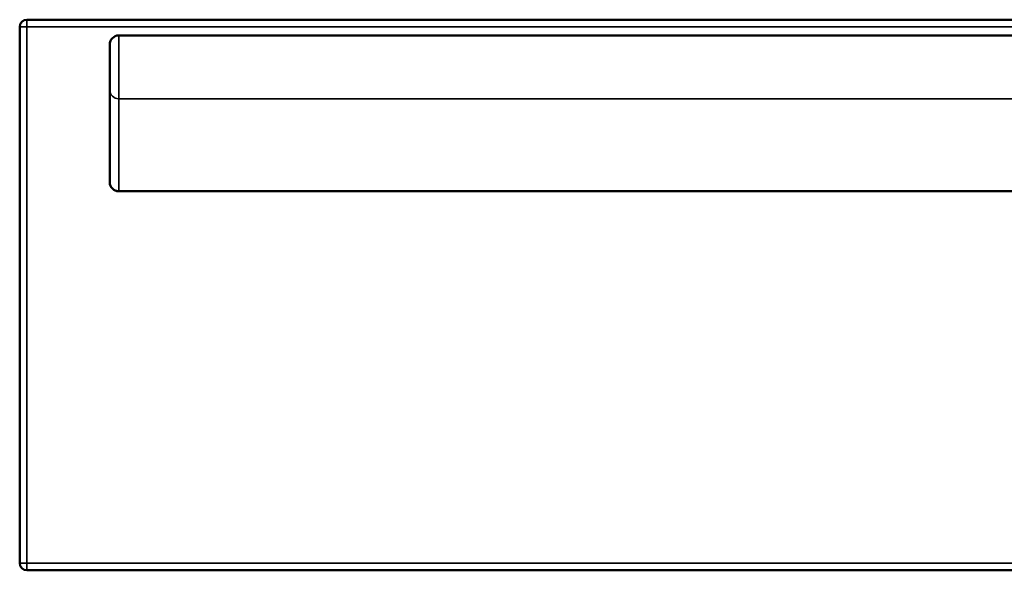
# Model space of a CAD drawing. Header units: millimetres. Extents: x 1253 to 6290, y 2267 to 4241.
# Tile 13 of 14: x 2680 to 3772, y 3632 to 4241. Entities that reach past the tile are written whole.
import ezdxf

# ---------------------------------------------------------------- set-up
doc = ezdxf.new("R2010")
doc.units = ezdxf.units.MM
doc.layers.add('Visibile (ISO)', color=7, linetype='Continuous', lineweight=50)
doc.layers.add('Visibile sottile (ISO)', color=7, linetype='Continuous', lineweight=35)

msp = doc.modelspace()

# ---------------------------------------------------------------- linework, layer by layer
at = {"layer": 'Visibile (ISO)'}
for p, q in [((2688.2, 4241.4), (4871.8, 4241.4)), ((2680.2, 4233.4), (2680.2, 3639.7)), ((4770, 4223.9), (2790, 4223.9)), ((2780, 4163.3), (2780, 4213.9)), ((2780, 4061.4), (2780, 4163.3)), ((4770, 4051.4), (2790, 4051.4)), ((2688.2, 3631.7), (4871.8, 3631.7))]:
    msp.add_line(p, q, dxfattribs=at)
for centre, radius, start, end in [((2688.2, 4233.4), 8, 90, 180), ((2790, 4213.9), 10, 90, 180), ((2790, 4061.4), 10, 180, 270), ((2688.2, 3639.7), 8, 180, 270)]:
    msp.add_arc(centre, radius, start, end, dxfattribs=at)
at = {"layer": 'Visibile sottile (ISO)'}
for p, q in [((2688.2, 4233.4), (2688.2, 4241.4)), ((2680.2, 4233.4), (2688.2, 4233.4)), ((2688.2, 3639.7), (2688.2, 4233.4)), ((2688.2, 4233.4), (4871.8, 4233.4)), ((2790, 4153.8), (2790, 4223.9)), ((2790, 4153.8), (2790, 4051.9)), ((2790, 4153.8), (4770, 4153.8)), ((2790, 4051.9), (2790, 4051.4)), ((2790, 4051.9), (4770, 4051.9)), ((2688.2, 3639.7), (2680.2, 3639.7)), ((4871.8, 3639.7), (2688.2, 3639.7)), ((2688.2, 3631.7), (2688.2, 3639.7))]:
    msp.add_line(p, q, dxfattribs=at)
for centre in [(2790, 4163.3), (2790, 4061.4)]:
    msp.add_ellipse(centre, major_axis=(-10, 0), ratio=0.948321, start_param=0, end_param=1.570796, dxfattribs=at)

doc.saveas('drawing.dxf')
